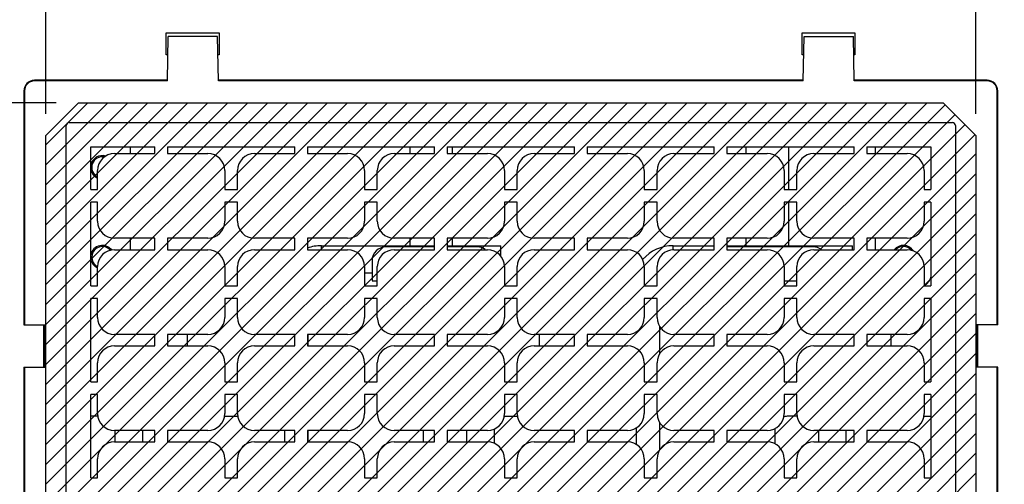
# Paper-space layout 'SUBMITTAL_E3H_2_2' of a CAD drawing. Header units: millimetres. Extents: x 0 to 841, y 0 to 594.
# Tile 5 of 58: x 311 to 381, y 126 to 159. Entities that reach past the tile are written whole.
import ezdxf

# ---------------------------------------------------------------- set-up
doc = ezdxf.new("R2010")
doc.units = ezdxf.units.MM
doc.header["$LTSCALE"] = 46.255
doc.layers.get('0').update_dxf_attribs({"linetype": 'CONTINUOUS'})
for name, color, linetype in [('002___PRT_ALL_AXES', 7, 'CONTINUOUS'), ('DRAFTS', 7, 'CONTINUOUS'), ('ROUNDS', 7, 'CONTINUOUS')]:
    doc.layers.add(name, color=color, linetype=linetype)
doc.styles.get("Standard").update_dxf_attribs({"font": 'txt', "width": 0.725})
doc.dimstyles.new('DIMSTYLE_1', dxfattribs={"dimtxt": 3.5, "dimasz": 4.8, "dimexe": 3.2, "dimexo": 1.6, "dimgap": 1.75, "dimtad": 0, "dimtih": 1, "dimtoh": 1, "dimdec": 1, "dimzin": 0, "dimdsep": 46, "dimtxsty": 'STANDARD', "dimblk": 'CLOSED', "dimblk1": 'CLOSED', "dimblk2": 'CLOSED', "dimcen": 0.09, "dimadec": 0, "dimazin": 0, "dimtp": 0.4, "dimtm": 0.4, "dimtfac": 1, "dimtdec": 1, "dimtofl": 0, "dimtmove": 0, "dimatfit": 3, "dimldrblk": 'CLOSED', "dimfxl": 1, "dimtolj": 1, "dimtzin": 0, "dimarcsym": 0})

# ---------------------------------------------------------------- blocks, each defined once
blk = doc.blocks.new('_CLOSED')
at = {"color": 0, "linetype": 'BYBLOCK'}
for p, q in [((0, 0), (-1, 0.167)), ((-1, 0.167), (-1, -0.167)), ((-1, -0.167), (0, 0)), ((-1, 0), (0, 0))]:
    blk.add_line(p, q, dxfattribs=at)
blk = doc.blocks.new('*D38')
at = {"color": 2, "linetype": 'CONTINUOUS'}
for p, q in [((300.007, 153.016), (289.194, 153.016)), ((292.394, 153.016), (292.394, 123.744)), ((313.395, 153.016), (300.007, 153.016)), ((292.394, 87.472), (292.394, 111.494)), ((300.007, 87.472), (289.194, 87.472)), ((307.029, 87.472), (300.007, 87.472))]:
    blk.add_line(p, q, dxfattribs=at)
at = {"color": 2, "linetype": 'CONTINUOUS', "xscale": 4.8, "yscale": 4.8, "zscale": 4.8}
for p, rotation in [((292.394, 153.016), 90), ((292.394, 87.472), 270)]:
    blk.add_blockref('_CLOSED', p, dxfattribs=dict(at, rotation=rotation))
at = {"color": 2, "linetype": 'CONTINUOUS', "insert": (292.394, 121.994), "char_height": 3.5, "width": 15.225, "attachment_point": 2, "line_spacing_factor": 0.9}
blk.add_mtext('2X 220\\P[8.6]', dxfattribs=at)
blk = doc.blocks.new('*D99')
at = {"color": 2, "linetype": 'CONTINUOUS'}
for p, q in [((312.669, 194.287), (312.669, 199.237)), ((378.505, 194.287), (378.505, 199.237)), ((312.669, 196.037), (333.687, 196.037)), ((378.505, 196.037), (352.412, 196.037)), ((312.669, 152.228), (312.669, 194.287)), ((378.505, 152.228), (378.505, 194.287))]:
    blk.add_line(p, q, dxfattribs=at)
at = {"color": 2, "linetype": 'CONTINUOUS', "xscale": 4.8, "yscale": 4.8, "zscale": 4.8, "rotation": 180}
blk.add_blockref('_CLOSED', (312.669, 196.037), dxfattribs=at)
at = {"color": 2, "linetype": 'CONTINUOUS', "xscale": 4.8, "yscale": 4.8, "zscale": 4.8}
blk.add_blockref('_CLOSED', (378.505, 196.037), dxfattribs=at)
at = {"color": 2, "linetype": 'CONTINUOUS', "insert": (343.05, 197.787), "char_height": 3.5, "width": 15.225, "attachment_point": 2, "line_spacing_factor": 0.9}
blk.add_mtext('2X 219\\P[8.6]', dxfattribs=at)
blk = doc.blocks.new('*D104')
at = {"color": 2, "linetype": 'CONTINUOUS'}
for p, q in [((306.979, 194.287), (306.979, 199.237)), ((312.669, 194.287), (312.669, 199.237)), ((306.979, 196.037), (288.71, 196.037)), ((312.669, 196.037), (325.369, 196.037)), ((306.979, 166.922), (306.979, 194.287)), ((312.669, 152.228), (312.669, 194.287))]:
    blk.add_line(p, q, dxfattribs=at)
at = {"color": 2, "linetype": 'CONTINUOUS', "xscale": 4.8, "yscale": 4.8, "zscale": 4.8}
blk.add_blockref('_CLOSED', (306.979, 196.037), dxfattribs=at)
at = {"color": 2, "linetype": 'CONTINUOUS', "xscale": 4.8, "yscale": 4.8, "zscale": 4.8, "rotation": 180}
blk.add_blockref('_CLOSED', (312.669, 196.037), dxfattribs=at)
at = {"color": 2, "linetype": 'CONTINUOUS', "insert": (286.96, 197.787), "char_height": 3.5, "width": 12.6875, "attachment_point": 3, "line_spacing_factor": 0.9}
blk.add_mtext('19\\P[0.7]', dxfattribs=at)

psp = doc.layouts.new('SUBMITTAL_E3H_2_2')

# ---------------------------------------------------------------- hatches: boundary and pattern name
at = {"linetype": 'CONTINUOUS'}
h = psp.add_hatch(dxfattribs=at)
h.set_pattern_fill('glandplates', color=2, angle=45, style=0, pattern_type=0)
h.set_pattern_definition([(45, (0, 0), (-0.7071068, 0.7071068), [])])
h.paths.add_polyline_path([(387.819, 87.472), (387.819, 150.69), (390.145, 153.016), (451.329, 153.016), (453.655, 150.69), (453.655, 87.472)])
h.paths.add_polyline_path([(312.669, 87.472), (312.669, 150.69), (314.995, 153.016), (376.179, 153.016), (378.505, 150.69), (378.505, 87.472)])

# ---------------------------------------------------------------- linework, layer by layer
at = {"color": 7, "linetype": 'CONTINUOUS'}
for p, q in [((321.199, 157.972), (324.949, 157.972)), ((321.199, 156.412), (321.199, 157.972)), ((324.949, 157.972), (324.949, 156.412)), ((366.199, 157.972), (369.949, 157.972)), ((366.199, 156.412), (366.199, 157.972)), ((369.949, 157.972), (369.949, 156.412)), ((321.319, 156.412), (321.199, 156.412)), ((324.949, 156.412), (324.856, 156.412)), ((366.319, 156.412), (366.199, 156.412)), ((369.949, 156.412), (369.856, 156.412)), ((312.669, 150.69), (314.995, 153.016)), ((314.995, 153.016), (376.179, 153.016)), ((376.179, 153.016), (378.505, 150.69)), ((312.669, 87.472), (312.669, 150.69)), ((378.505, 150.69), (378.505, 87.472)), ((335.764, 141.052), (335.764, 140.407)), ((335.764, 140.407), (336.137, 140.407)), ((364.937, 140.407), (365.837, 140.407)), ((312.499, 137.287), (312.499, 134.287)), ((378.649, 134.287), (378.649, 137.287))]:
    psp.add_line(p, q, dxfattribs=at)
at = {"color": 2, "linetype": 'CONTINUOUS'}
for p, q in [((312.669, 150.69), (314.995, 153.016)), ((314.995, 153.016), (376.179, 153.016)), ((376.179, 153.016), (378.505, 150.69)), ((312.669, 87.472), (312.669, 150.69)), ((378.505, 150.69), (378.505, 87.472))]:
    psp.add_line(p, q, dxfattribs=at)
at = {"color": 3, "linetype": 'CONTINUOUS'}
for p, q in [((331.219, 136.612), (331.219, 135.802)), ((356.119, 137.184), (356.119, 135.23)), ((345.119, 130.822), (346.055, 130.822)), ((356.119, 130.374), (356.119, 128.42)), ((331.219, 129.802), (331.219, 128.992))]:
    psp.add_line(p, q, dxfattribs=at)
at = {"color": 7, "linetype": 'CONTINUOUS'}
for centre, radius, start, end in [((316.673, 148.442), 0.834, 73.47574, 168.15451), ((316.673, 148.442), 0.834, 191.84549, 246.24136), ((316.673, 142.082), 0.834, 37.68703, 168.15451), ((332.179, 140.017), 2.88, 90, 110.20165), ((357.079, 140.017), 2.88, 90, 138.6791), ((373.373, 142.082), 0.834, 32.13489, 140.53763), ((316.673, 142.082), 0.834, 191.84549, 246.24136)]:
    psp.add_arc(centre, radius, start, end, dxfattribs=at)
at = {"color": 3, "linetype": 'CONTINUOUS'}
for centre, start, end in [((316.673, 148.442), 79.28813, 243.06447), ((316.673, 142.082), 40.85235, 243.14528), ((373.373, 142.082), 41.10417, 134.35825)]:
    psp.add_arc(centre, 0.75, start, end, dxfattribs=at)
at = {"layer": '002___PRT_ALL_AXES', "color": 7, "linetype": 'CONTINUOUS'}
for p, q in [((338.464, 149.422), (338.464, 149.902)), ((341.464, 149.422), (341.464, 149.902)), ((362.254, 149.422), (362.254, 149.902)), ((365.254, 146.872), (365.254, 149.902)), ((365.254, 142.897), (365.254, 145.972)), ((338.464, 142.897), (338.464, 143.422)), ((341.464, 142.897), (341.464, 143.422)), ((362.254, 142.897), (362.254, 143.422))]:
    psp.add_line(p, q, dxfattribs=at)
at = {"layer": 'DRAFTS', "color": 7, "linetype": 'CONTINUOUS'}
for p, q in [((321.286, 154.565), (321.341, 157.702)), ((324.833, 157.702), (321.341, 157.702)), ((324.888, 154.565), (324.833, 157.702)), ((366.286, 154.565), (366.341, 157.702)), ((366.341, 157.702), (369.833, 157.702)), ((369.888, 154.565), (369.833, 157.702)), ((321.287, 154.612), (311.867, 154.612)), ((321.286, 154.565), (311.867, 154.565)), ((366.287, 154.612), (324.887, 154.612)), ((366.286, 154.565), (324.888, 154.565)), ((379.307, 154.612), (369.887, 154.612)), ((379.307, 154.565), (369.888, 154.565)), ((311.117, 153.862), (311.117, 137.287)), ((311.164, 153.862), (311.164, 137.287)), ((380.01, 137.287), (380.01, 153.862)), ((380.057, 137.287), (380.057, 153.862)), ((315.857, 149.902), (320.387, 149.902)), ((315.857, 146.872), (315.857, 149.902)), ((320.387, 149.422), (320.387, 149.902)), ((321.287, 149.902), (330.287, 149.902)), ((321.287, 149.902), (321.287, 149.422)), ((330.287, 149.422), (330.287, 149.902)), ((331.187, 149.902), (340.187, 149.902)), ((331.187, 149.902), (331.187, 149.422)), ((340.187, 149.422), (340.187, 149.902)), ((341.087, 149.902), (350.087, 149.902)), ((341.087, 149.902), (341.087, 149.422)), ((350.087, 149.422), (350.087, 149.902)), ((350.987, 149.902), (359.987, 149.902)), ((350.987, 149.902), (350.987, 149.422)), ((359.987, 149.422), (359.987, 149.902)), ((360.887, 149.902), (369.887, 149.902)), ((360.887, 149.902), (360.887, 149.422)), ((369.887, 149.422), (369.887, 149.902)), ((370.787, 149.902), (375.317, 149.902)), ((370.787, 149.902), (370.787, 149.422)), ((375.317, 149.902), (375.317, 146.872)), ((317.537, 149.422), (320.387, 149.422)), ((321.287, 149.422), (324.137, 149.422)), ((327.437, 149.422), (330.287, 149.422)), ((331.187, 149.422), (334.037, 149.422)), ((337.337, 149.422), (340.187, 149.422)), ((341.087, 149.422), (343.937, 149.422)), ((347.237, 149.422), (350.087, 149.422)), ((350.987, 149.422), (353.837, 149.422)), ((357.137, 149.422), (359.987, 149.422)), ((360.887, 149.422), (363.737, 149.422)), ((367.037, 149.422), (369.887, 149.422)), ((370.787, 149.422), (373.637, 149.422)), ((316.337, 146.872), (316.337, 148.222)), ((325.337, 148.222), (325.337, 146.872)), ((326.237, 146.872), (326.237, 148.222)), ((335.237, 148.222), (335.237, 146.872)), ((336.137, 146.872), (336.137, 148.222)), ((345.137, 148.222), (345.137, 146.872)), ((346.037, 146.872), (346.037, 148.222)), ((355.037, 148.222), (355.037, 146.872)), ((355.937, 146.872), (355.937, 148.222)), ((364.937, 148.222), (364.937, 146.872)), ((365.837, 146.872), (365.837, 148.222)), ((374.837, 148.222), (374.837, 146.872)), ((315.857, 146.872), (316.337, 146.872)), ((325.337, 146.872), (326.237, 146.872)), ((335.237, 146.872), (336.137, 146.872)), ((345.137, 146.872), (346.037, 146.872)), ((355.037, 146.872), (355.937, 146.872)), ((364.937, 146.872), (365.837, 146.872)), ((374.837, 146.872), (375.317, 146.872)), ((316.337, 145.972), (315.857, 145.972)), ((315.857, 140.062), (315.857, 145.972)), ((316.337, 144.622), (316.337, 145.972)), ((326.237, 145.972), (325.337, 145.972)), ((325.337, 145.972), (325.337, 144.622)), ((326.237, 144.622), (326.237, 145.972)), ((336.137, 145.972), (335.237, 145.972)), ((335.237, 145.972), (335.237, 144.622)), ((336.137, 144.622), (336.137, 145.972)), ((346.037, 145.972), (345.137, 145.972)), ((345.137, 145.972), (345.137, 144.622)), ((346.037, 144.622), (346.037, 145.972)), ((355.937, 145.972), (355.037, 145.972)), ((355.037, 145.972), (355.037, 144.622)), ((355.937, 144.622), (355.937, 145.972)), ((365.837, 145.972), (364.937, 145.972)), ((364.937, 145.972), (364.937, 144.622)), ((365.837, 144.622), (365.837, 145.972)), ((375.317, 145.972), (374.837, 145.972)), ((374.837, 145.972), (374.837, 144.622)), ((375.317, 145.972), (375.317, 140.062)), ((320.387, 143.422), (317.537, 143.422)), ((320.387, 142.612), (320.387, 143.422)), ((324.137, 143.422), (321.287, 143.422)), ((321.287, 143.422), (321.287, 142.612)), ((330.287, 143.422), (327.437, 143.422)), ((330.287, 142.612), (330.287, 143.422)), ((334.037, 143.422), (331.187, 143.422)), ((331.187, 143.422), (331.187, 142.612)), ((340.187, 143.422), (337.337, 143.422)), ((340.187, 142.612), (340.187, 143.422)), ((343.937, 143.422), (341.087, 143.422)), ((341.087, 143.422), (341.087, 142.612)), ((350.087, 143.422), (347.237, 143.422)), ((350.087, 142.612), (350.087, 143.422)), ((353.837, 143.422), (350.987, 143.422)), ((350.987, 143.422), (350.987, 142.612)), ((359.987, 143.422), (357.137, 143.422)), ((359.987, 142.612), (359.987, 143.422)), ((363.737, 143.422), (360.887, 143.422)), ((360.887, 143.422), (360.887, 142.612)), ((369.887, 143.422), (367.037, 143.422)), ((369.887, 142.612), (369.887, 143.422)), ((373.637, 143.422), (370.787, 143.422)), ((370.787, 143.422), (370.787, 142.612)), ((317.537, 142.612), (320.387, 142.612)), ((321.287, 142.612), (324.137, 142.612)), ((327.437, 142.612), (330.287, 142.612)), ((331.187, 142.612), (334.037, 142.612)), ((337.337, 142.612), (340.187, 142.612)), ((341.087, 142.612), (343.937, 142.612)), ((347.237, 142.612), (350.087, 142.612)), ((350.987, 142.612), (353.837, 142.612)), ((357.137, 142.612), (359.987, 142.612)), ((360.887, 142.612), (363.737, 142.612)), ((367.037, 142.612), (369.887, 142.612)), ((370.787, 142.612), (373.637, 142.612)), ((316.337, 140.062), (316.337, 141.412)), ((325.337, 141.412), (325.337, 140.062)), ((326.237, 140.062), (326.237, 141.412)), ((335.237, 141.412), (335.237, 140.062)), ((336.137, 140.062), (336.137, 141.412)), ((345.137, 141.412), (345.137, 140.062)), ((346.037, 140.062), (346.037, 141.412)), ((355.037, 141.412), (355.037, 140.062)), ((355.937, 140.062), (355.937, 141.412)), ((364.937, 141.412), (364.937, 140.062)), ((365.837, 140.062), (365.837, 141.412)), ((374.837, 141.412), (374.837, 140.062)), ((315.857, 140.062), (316.337, 140.062)), ((325.337, 140.062), (326.237, 140.062)), ((335.237, 140.062), (336.137, 140.062)), ((345.137, 140.062), (346.037, 140.062)), ((355.037, 140.062), (355.937, 140.062)), ((364.937, 140.062), (365.837, 140.062)), ((374.837, 140.062), (375.317, 140.062)), ((316.337, 139.162), (315.857, 139.162)), ((315.857, 133.252), (315.857, 139.162)), ((316.337, 137.812), (316.337, 139.162)), ((326.237, 139.162), (325.337, 139.162)), ((325.337, 139.162), (325.337, 137.812)), ((326.237, 137.812), (326.237, 139.162)), ((336.137, 139.162), (335.237, 139.162)), ((335.237, 139.162), (335.237, 137.812)), ((336.137, 137.812), (336.137, 139.162)), ((346.037, 139.162), (345.137, 139.162)), ((345.137, 139.162), (345.137, 137.812)), ((346.037, 137.812), (346.037, 139.162)), ((355.937, 139.162), (355.037, 139.162)), ((355.037, 139.162), (355.037, 137.812)), ((355.937, 137.812), (355.937, 139.162)), ((365.837, 139.162), (364.937, 139.162)), ((364.937, 139.162), (364.937, 137.812)), ((365.837, 137.812), (365.837, 139.162)), ((375.317, 139.162), (374.837, 139.162)), ((374.837, 139.162), (374.837, 137.812)), ((375.317, 139.162), (375.317, 133.252)), ((311.117, 137.287), (312.617, 137.287)), ((312.52, 134.369), (312.52, 137.204)), ((312.617, 134.287), (312.617, 137.287)), ((320.387, 136.612), (317.537, 136.612)), ((320.387, 135.802), (320.387, 136.612)), ((324.137, 136.612), (321.287, 136.612)), ((321.287, 136.612), (321.287, 135.802)), ((330.287, 136.612), (327.437, 136.612)), ((330.287, 135.802), (330.287, 136.612)), ((334.037, 136.612), (331.187, 136.612)), ((331.187, 136.612), (331.187, 135.802)), ((340.187, 136.612), (337.337, 136.612)), ((340.187, 135.802), (340.187, 136.612)), ((343.937, 136.612), (341.087, 136.612)), ((341.087, 136.612), (341.087, 135.802)), ((350.087, 136.612), (347.237, 136.612)), ((350.087, 135.802), (350.087, 136.612)), ((353.837, 136.612), (350.987, 136.612)), ((350.987, 136.612), (350.987, 135.802)), ((359.987, 136.612), (357.137, 136.612)), ((359.987, 135.802), (359.987, 136.612)), ((363.737, 136.612), (360.887, 136.612)), ((360.887, 136.612), (360.887, 135.802)), ((369.887, 136.612), (367.037, 136.612)), ((369.887, 135.802), (369.887, 136.612)), ((373.637, 136.612), (370.787, 136.612)), ((370.787, 136.612), (370.787, 135.802)), ((380.057, 137.287), (378.557, 137.287)), ((378.557, 137.287), (378.557, 134.287)), ((317.537, 135.802), (320.387, 135.802)), ((321.287, 135.802), (324.137, 135.802)), ((327.437, 135.802), (330.287, 135.802)), ((331.187, 135.802), (334.037, 135.802)), ((337.337, 135.802), (340.187, 135.802)), ((341.087, 135.802), (343.937, 135.802)), ((347.237, 135.802), (350.087, 135.802)), ((350.987, 135.802), (353.837, 135.802)), ((357.137, 135.802), (359.987, 135.802)), ((360.887, 135.802), (363.737, 135.802)), ((367.037, 135.802), (369.887, 135.802)), ((370.787, 135.802), (373.637, 135.802)), ((316.337, 133.252), (316.337, 134.602)), ((325.337, 134.602), (325.337, 133.252)), ((326.237, 133.252), (326.237, 134.602)), ((335.237, 134.602), (335.237, 133.252)), ((336.137, 133.252), (336.137, 134.602)), ((345.137, 134.602), (345.137, 133.252)), ((346.037, 133.252), (346.037, 134.602)), ((355.037, 134.602), (355.037, 133.252)), ((355.937, 133.252), (355.937, 134.602)), ((364.937, 134.602), (364.937, 133.252)), ((365.837, 133.252), (365.837, 134.602)), ((374.837, 134.602), (374.837, 133.252)), ((311.117, 134.287), (312.617, 134.287)), ((311.117, 134.287), (311.117, 107.287)), ((311.164, 134.287), (311.164, 107.287)), ((380.057, 134.287), (378.557, 134.287)), ((380.01, 107.287), (380.01, 134.287)), ((380.057, 107.287), (380.057, 134.287)), ((315.857, 133.252), (316.337, 133.252)), ((325.337, 133.252), (326.237, 133.252)), ((335.237, 133.252), (336.137, 133.252)), ((345.137, 133.252), (346.037, 133.252)), ((355.037, 133.252), (355.937, 133.252)), ((364.937, 133.252), (365.837, 133.252)), ((374.837, 133.252), (375.317, 133.252)), ((316.337, 132.352), (315.857, 132.352)), ((315.857, 126.442), (315.857, 132.352)), ((316.337, 131.002), (316.337, 132.352)), ((326.237, 132.352), (325.337, 132.352)), ((325.337, 132.352), (325.337, 131.002)), ((326.237, 131.002), (326.237, 132.352)), ((336.137, 132.352), (335.237, 132.352)), ((335.237, 132.352), (335.237, 131.002)), ((336.137, 131.002), (336.137, 132.352)), ((346.037, 132.352), (345.137, 132.352)), ((345.137, 132.352), (345.137, 131.002)), ((346.037, 131.002), (346.037, 132.352)), ((355.937, 132.352), (355.037, 132.352)), ((355.037, 132.352), (355.037, 131.002)), ((355.937, 131.002), (355.937, 132.352)), ((365.837, 132.352), (364.937, 132.352)), ((364.937, 132.352), (364.937, 131.002)), ((365.837, 131.002), (365.837, 132.352)), ((375.317, 132.352), (374.837, 132.352)), ((374.837, 132.352), (374.837, 131.002)), ((375.317, 132.352), (375.317, 126.442)), ((320.387, 129.802), (317.537, 129.802)), ((320.387, 128.992), (320.387, 129.802)), ((324.137, 129.802), (321.287, 129.802)), ((321.287, 129.802), (321.287, 128.992)), ((330.287, 129.802), (327.437, 129.802)), ((330.287, 128.992), (330.287, 129.802)), ((334.037, 129.802), (331.187, 129.802)), ((331.187, 129.802), (331.187, 128.992)), ((340.187, 129.802), (337.337, 129.802)), ((340.187, 128.992), (340.187, 129.802)), ((343.937, 129.802), (341.087, 129.802)), ((341.087, 129.802), (341.087, 128.992)), ((350.087, 129.802), (347.237, 129.802)), ((350.087, 128.992), (350.087, 129.802)), ((353.837, 129.802), (350.987, 129.802)), ((350.987, 129.802), (350.987, 128.992)), ((359.987, 129.802), (357.137, 129.802)), ((359.987, 128.992), (359.987, 129.802)), ((363.737, 129.802), (360.887, 129.802)), ((360.887, 129.802), (360.887, 128.992)), ((369.887, 129.802), (367.037, 129.802)), ((369.887, 128.992), (369.887, 129.802)), ((373.637, 129.802), (370.787, 129.802)), ((370.787, 129.802), (370.787, 128.992)), ((317.537, 128.992), (320.387, 128.992)), ((321.287, 128.992), (324.137, 128.992)), ((327.437, 128.992), (330.287, 128.992)), ((331.187, 128.992), (334.037, 128.992)), ((337.337, 128.992), (340.187, 128.992)), ((341.087, 128.992), (343.937, 128.992)), ((347.237, 128.992), (350.087, 128.992)), ((350.987, 128.992), (353.837, 128.992)), ((357.137, 128.992), (359.987, 128.992)), ((360.887, 128.992), (363.737, 128.992)), ((367.037, 128.992), (369.887, 128.992)), ((370.787, 128.992), (373.637, 128.992)), ((316.337, 126.442), (316.337, 127.792)), ((325.337, 127.792), (325.337, 126.442)), ((326.237, 126.442), (326.237, 127.792)), ((335.237, 127.792), (335.237, 126.442)), ((336.137, 126.442), (336.137, 127.792)), ((345.137, 127.792), (345.137, 126.442)), ((346.037, 126.442), (346.037, 127.792)), ((355.037, 127.792), (355.037, 126.442)), ((355.937, 126.442), (355.937, 127.792)), ((364.937, 127.792), (364.937, 126.442)), ((365.837, 126.442), (365.837, 127.792)), ((374.837, 127.792), (374.837, 126.442)), ((315.857, 126.442), (316.337, 126.442)), ((325.337, 126.442), (326.237, 126.442)), ((335.237, 126.442), (336.137, 126.442)), ((345.137, 126.442), (346.037, 126.442)), ((355.037, 126.442), (355.937, 126.442)), ((364.937, 126.442), (365.837, 126.442)), ((374.837, 126.442), (375.317, 126.442))]:
    psp.add_line(p, q, dxfattribs=at)
for centre, radius, start, end in [((311.867, 153.862), 0.75, 90, 180), ((311.867, 153.862), 0.703, 90, 180), ((379.307, 153.862), 0.75, 0, 90), ((379.307, 153.862), 0.703, 0, 90), ((317.537, 148.222), 1.2, 90, 180), ((324.137, 148.222), 1.2, 0, 90), ((327.437, 148.222), 1.2, 90, 180), ((334.037, 148.222), 1.2, 0, 90), ((337.337, 148.222), 1.2, 90, 180), ((343.937, 148.222), 1.2, 0, 90), ((347.237, 148.222), 1.2, 90, 180), ((353.837, 148.222), 1.2, 0, 90), ((357.137, 148.222), 1.2, 90, 180), ((363.737, 148.222), 1.2, 0, 90), ((367.037, 148.222), 1.2, 90, 180), ((373.637, 148.222), 1.2, 0, 90), ((317.537, 144.622), 1.2, 180, 270), ((324.137, 144.622), 1.2, 270, 360), ((327.437, 144.622), 1.2, 180, 270), ((334.037, 144.622), 1.2, 270, 360), ((337.337, 144.622), 1.2, 180, 270), ((343.937, 144.622), 1.2, 270, 360), ((347.237, 144.622), 1.2, 180, 270), ((353.837, 144.622), 1.2, 270, 360), ((357.137, 144.622), 1.2, 180, 270), ((363.737, 144.622), 1.2, 270, 360), ((367.037, 144.622), 1.2, 180, 270), ((373.637, 144.622), 1.2, 270, 360), ((317.537, 141.412), 1.2, 90, 180), ((324.137, 141.412), 1.2, 0, 90), ((327.437, 141.412), 1.2, 90, 180), ((334.037, 141.412), 1.2, 0, 90), ((337.337, 141.412), 1.2, 90, 180), ((343.937, 141.412), 1.2, 0, 90), ((347.237, 141.412), 1.2, 90, 180), ((353.837, 141.412), 1.2, 0, 90), ((357.137, 141.412), 1.2, 90, 180), ((363.737, 141.412), 1.2, 0, 90), ((367.037, 141.412), 1.2, 90, 180), ((373.637, 141.412), 1.2, 0, 90), ((317.537, 137.812), 1.2, 180, 270), ((324.137, 137.812), 1.2, 270, 360), ((327.437, 137.812), 1.2, 180, 270), ((334.037, 137.812), 1.2, 270, 360), ((337.337, 137.812), 1.2, 180, 270), ((343.937, 137.812), 1.2, 270, 360), ((347.237, 137.812), 1.2, 180, 270), ((353.837, 137.812), 1.2, 270, 360), ((357.137, 137.812), 1.2, 180, 270), ((363.737, 137.812), 1.2, 270, 360), ((367.037, 137.812), 1.2, 180, 270), ((373.637, 137.812), 1.2, 270, 360), ((317.537, 134.602), 1.2, 90, 180), ((324.137, 134.602), 1.2, 0, 90), ((327.437, 134.602), 1.2, 90, 180), ((334.037, 134.602), 1.2, 0, 90), ((337.337, 134.602), 1.2, 90, 180), ((343.937, 134.602), 1.2, 0, 90), ((347.237, 134.602), 1.2, 90, 180), ((353.837, 134.602), 1.2, 0, 90), ((357.137, 134.602), 1.2, 90, 180), ((363.737, 134.602), 1.2, 0, 90), ((367.037, 134.602), 1.2, 90, 180), ((373.637, 134.602), 1.2, 0, 90), ((317.537, 131.002), 1.2, 180, 270), ((324.137, 131.002), 1.2, 270, 360), ((327.437, 131.002), 1.2, 180, 270), ((334.037, 131.002), 1.2, 270, 360), ((337.337, 131.002), 1.2, 180, 270), ((343.937, 131.002), 1.2, 270, 360), ((347.237, 131.002), 1.2, 180, 270), ((353.837, 131.002), 1.2, 270, 360), ((357.137, 131.002), 1.2, 180, 270), ((363.737, 131.002), 1.2, 270, 360), ((367.037, 131.002), 1.2, 180, 270), ((373.637, 131.002), 1.2, 270, 360), ((317.537, 127.792), 1.2, 90, 180), ((324.137, 127.792), 1.2, 0, 90), ((327.437, 127.792), 1.2, 90, 180), ((334.037, 127.792), 1.2, 0, 90), ((337.337, 127.792), 1.2, 90, 180), ((343.937, 127.792), 1.2, 0, 90), ((347.237, 127.792), 1.2, 90, 180), ((353.837, 127.792), 1.2, 0, 90), ((357.137, 127.792), 1.2, 90, 180), ((363.737, 127.792), 1.2, 0, 90), ((367.037, 127.792), 1.2, 90, 180), ((373.637, 127.792), 1.2, 0, 90)]:
    psp.add_arc(centre, radius, start, end, dxfattribs=at)
at = {"layer": 'ROUNDS', "color": 7, "linetype": 'CONTINUOUS'}
for p, q in [((314.117, 99.172), (314.117, 151.402)), ((314.327, 151.612), (376.847, 151.612)), ((377.057, 151.402), (377.057, 99.172)), ((332.179, 142.897), (340.187, 142.897)), ((332.179, 142.612), (332.179, 142.897)), ((341.087, 142.897), (344.884, 142.897)), ((344.884, 142.141), (344.884, 142.897)), ((357.079, 142.897), (359.987, 142.897)), ((357.079, 142.606), (357.079, 142.897)), ((360.887, 142.897), (369.784, 142.897)), ((369.784, 142.612), (369.784, 142.897)), ((340.187, 142.807), (336.724, 142.807)), ((343.204, 142.807), (341.087, 142.807)), ((366.994, 142.807), (360.887, 142.807)), ((335.764, 141.847), (335.764, 141.052)), ((312.575, 137.287), (312.52, 137.204)), ((378.649, 137.213), (378.599, 137.287)), ((312.52, 134.369), (312.575, 134.287)), ((378.599, 134.287), (378.649, 134.361)), ((317.583, 128.992), (317.583, 129.802)), ((342.483, 128.992), (342.483, 129.802)), ((367.383, 128.992), (367.383, 129.802))]:
    psp.add_line(p, q, dxfattribs=at)
at = {"layer": 'ROUNDS', "color": 3, "linetype": 'CONTINUOUS'}
for p, q in [((318.653, 149.902), (318.653, 149.422)), ((371.393, 149.422), (371.393, 149.902)), ((318.653, 143.422), (318.653, 142.612)), ((371.393, 142.612), (371.393, 143.422)), ((335.237, 140.977), (335.764, 140.977)), ((322.684, 136.612), (322.684, 135.802)), ((347.584, 136.612), (347.584, 135.802)), ((372.484, 136.612), (372.484, 135.802)), ((316.355, 130.822), (315.857, 130.822)), ((325.319, 130.822), (326.255, 130.822)), ((365.855, 130.822), (365.239, 130.822)), ((374.819, 130.822), (375.317, 130.822)), ((319.503, 129.802), (319.503, 128.992)), ((329.583, 128.992), (329.583, 129.802)), ((339.379, 129.802), (339.379, 128.992)), ((344.403, 129.897), (344.403, 128.897)), ((354.483, 128.801), (354.483, 129.862)), ((364.279, 129.862), (364.279, 128.857)), ((369.303, 129.802), (369.303, 128.992))]:
    psp.add_line(p, q, dxfattribs=at)
at = {"layer": 'ROUNDS', "color": 7, "linetype": 'CONTINUOUS'}
for centre, radius, start, end in [((314.327, 151.402), 0.21, 90, 180), ((376.847, 151.402), 0.21, 0, 90), ((336.724, 141.847), 0.96, 90, 180), ((343.204, 141.847), 0.96, 53.12699, 90), ((360.514, 141.847), 0.96, 123.75, 126.87301), ((366.994, 141.847), 0.96, 53.12699, 90)]:
    psp.add_arc(centre, radius, start, end, dxfattribs=at)
at = {"layer": 'ROUNDS', "color": 3, "linetype": 'CONTINUOUS'}
for centre, start, end in [((374.393, 140.912), 297.61541, 344.55934), ((365.239, 129.862), 90, 110.07288), ((353.523, 129.862), 0, 7.47058), ((365.239, 129.862), 175.13799, 180)]:
    psp.add_arc(centre, 0.96, start, end, dxfattribs=at)

# ---------------------------------------------------------------- dimensions: what is measured, and where the dimension line sits
at = {"color": 2, "linetype": 'CONTINUOUS'}
for base, p1, p2, angle, text, picture, middle in [((306.979, 196.037), (312.669, 150.628), (306.979, 165.322), 180, '19\\P[0.7]', '*D104', (280.617, 193.412)), ((292.394, 153.016), (308.629, 87.472), (314.995, 153.016), 90, '2X 220\\P[8.6]', '*D38', (292.394, 117.619))]:
    dim = psp.add_linear_dim(base=base, p1=p1, p2=p2, angle=angle, text=text, dimstyle='DIMSTYLE_1', dxfattribs=at)
    dim.commit()
    dim.dimension.update_dxf_attribs({"geometry": picture, "text_midpoint": middle, "dimtype": 160})
dim = psp.add_linear_dim(base=(378.505, 196.037), p1=(312.669, 150.628), p2=(378.505, 150.628), text='2X 219\\P[8.6]', dimstyle='DIMSTYLE_1', dxfattribs=at)
dim.commit()
dim.dimension.update_dxf_attribs({"geometry": '*D99', "text_midpoint": (343.05, 193.412), "dimtype": 160})

doc.saveas('drawing.dxf')
